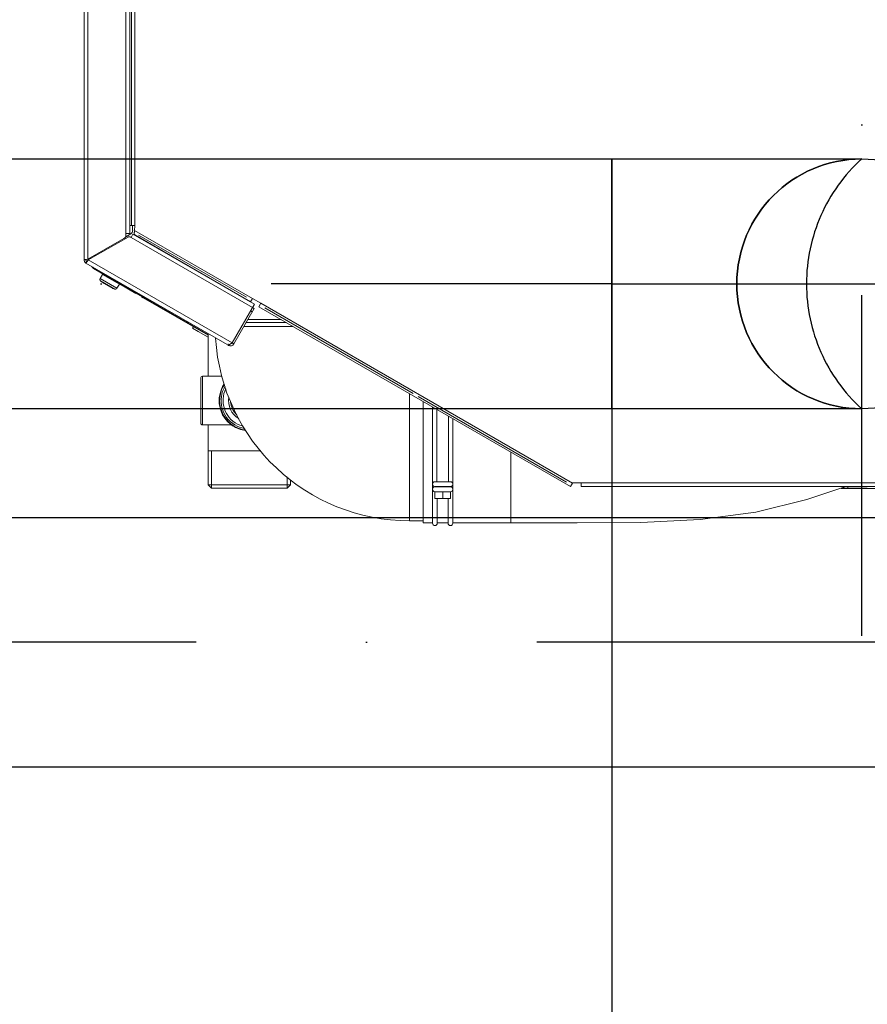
# Model space of a CAD drawing. Header units: millimetres. Extents: x -41968 to 54113, y -9946 to 101810.
# Tile 149 of 171: x -6266 to -5892, y 91699 to 92132. Entities that reach past the tile are written whole.
import ezdxf

# ---------------------------------------------------------------- set-up
doc = ezdxf.new("R2010")
doc.units = ezdxf.units.MM
doc.linetypes.add('DASHDOT', pattern=[1, 0.5, -0.25, 0, -0.25])
doc.linetypes.add('DASHED', pattern=[19.05, 12.7, -6.35])
doc.layers.add('CERNA', color=7, linetype='Continuous', lineweight=15)
doc.layers.add('UT-kotle', color=1, linetype='Continuous', lineweight=50)
for name, color, linetype in [('UT-komin', 2, 'Continuous'), ('UT-koty', 7, 'Continuous'), ('Vrstva 1', 7, 'Continuous')]:
    doc.layers.add(name, color=color, linetype=linetype)
doc.styles.get("Standard").update_dxf_attribs({"font": 'ic-simplex.shx', "width": 0.8})
doc.dimstyles.new('CADKON', dxfattribs={"dimscale": 50, "dimtxt": 2.5, "dimasz": 2.5, "dimexe": 1.8, "dimexo": 0, "dimgap": 0.6, "dimtad": 1, "dimrnd": 10, "dimtxsty": 'Standard', "dimblk1": 'OBLIQUE', "dimblk2": 'OBLIQUE', "dimsah": 1, "dimcen": 2.5, "dimadec": 1, "dimazin": 2, "dimtfac": 1, "dimtdec": 4, "dimtix": 1, "dimtmove": 2, "dimatfit": 3, "dimldrblk": 'OPEN30', "dimfxl": 5, "dimtfill": 1, "dimtolj": 1, "dimarcsym": 0})

# ---------------------------------------------------------------- blocks, each defined once
blk = doc.blocks.new('CONDENSINOX_50')
at = {"layer": 'CERNA'}
for p, q in [((-500.97, 519.02), (-500.97, 13.45)), ((-499.26, 519.45), (-499.26, 13.64)), ((-482.53, 519.45), (-482.53, 25.01)), ((-480.81, 519.45), (-480.81, 25.01)), ((-480.05, 28.57), (-480.05, 512.17)), ((-478.57, 512.39), (-478.57, 28.35)), ((-480.81, 28.57), (-480.06, 28.57)), ((-480.05, 28.57), (-478.91, 28.57)), ((-479.56, 26.3), (-479.56, 28.57)), ((-478.75, 28.53), (-478.9, 28.56)), ((-478.62, 28.47), (-478.75, 28.53)), ((-478.71, 26.36), (-478.57, 28.35)), ((-426.81, -3.61), (-478.7, 26.36)), ((-478.57, 28.36), (-478.62, 28.47)), ((-483.38, 22.81), (-499.26, 13.65)), ((-499.08, 13.35), (-481.6, 23.44)), ((-482.56, 23.58), (-480.41, 24.81)), ((-480.81, 25.01), (-482.53, 25.01)), ((-482.53, 25.01), (-482.53, 24.29)), ((-480.28, 23.25), (-480.42, 23.33)), ((-480.28, 23.25), (-426.79, -7.63)), ((-479.41, 24.73), (-480.27, 23.26)), ((-479.41, 24.73), (-425.94, -6.15)), ((-427.66, -5.09), (-478.66, 24.37)), ((-429.48, -3.09), (-476.92, 24.3)), ((-500.97, 13.45), (-500.11, 13.45)), ((-500.13, 13.59), (-500.51, 13.56)), ((-500, 13.51), (-500.11, 13.45)), ((-499.26, 13.65), (-499.9, 13.6)), ((-499.08, 13.35), (-435.79, -23.19)), ((-498.99, 13.49), (-498.89, 13.65)), ((-498.87, 13.65), (-498.98, 13.48)), ((-498.89, 13.65), (-498.87, 13.65)), ((-498.87, 13.65), (-498.72, 13.57)), ((-498.15, 13.92), (-498.78, 13.92)), ((-498.15, 14.29), (-498.15, 13.89)), ((-500.11, 11.97), (-499.68, 12.72)), ((-500.11, 11.97), (-437.92, -23.94)), ((-499.68, 12.71), (-499.57, 12.77)), ((-496.81, 9.61), (-455.37, -14.39)), ((-487.96, 4.57), (-496, 9.22)), ((-492.82, 7), (-493.87, 5.19)), ((-493.87, 5.19), (-486.46, 0.91)), ((-492.82, 7), (-486.4, 3.28)), ((-493.69, 4.13), (-487.47, 0.52)), ((-492.34, 3.16), (-488.99, 1.21)), ((-485.42, 2.7), (-486.47, 0.91)), ((-486.41, 3.28), (-485.42, 2.7)), ((-478.11, -1.41), (-485.39, 2.79)), ((-475.69, -2.83), (-475.68, -2.84)), ((-475.69, -2.83), (-446.35, -19.82)), ((-474.93, -3.27), (-475.68, -2.84)), ((-474.93, -3.27), (-446.35, -19.81)), ((-426.81, -3.61), (-427.66, -5.09)), ((-423.1, -5.75), (-426.8, -3.6)), ((-425.94, -6.15), (-435.79, -23.19)), ((-426.05, -8.05), (-435.05, -23.62)), ((-426.05, -8.05), (-426.8, -7.63)), ((-423.1, -5.75), (-423.96, -7.24)), ((-286.74, -86.45), (-423.96, -7.23)), ((-285.88, -84.97), (-423.1, -5.75)), ((-356.05, -45.49), (-421.32, -7.8)), ((-428.87, -12.93), (-414.1, -12.93)), ((-426.91, -9.53), (-427.66, -9.11)), ((-455.38, -14.38), (-446.34, -19.61)), ((-455.37, -13.86), (-455.37, -14.39)), ((-455.37, -14.38), (-455.14, -13.98)), ((-452.83, -16.07), (-453.22, -16.73)), ((-450.74, -18.18), (-453.22, -16.73)), ((-430.6, -15.92), (-408.9, -15.92)), ((-411.87, -14.21), (-429.62, -14.21)), ((-446.35, -20.7), (-450.74, -18.18)), ((-446.35, -37.88), (-446.35, -19.08)), ((-437.38, -24.25), (-437.65, -24.1)), ((-437.46, -23.89), (-437.47, -23.83)), ((-437.38, -24.25), (-437.2, -23.91)), ((-435.79, -23.19), (-436.5, -23.65)), ((-435.05, -23.62), (-435.8, -23.19)), ((-449.6, -58.42), (-449.6, -38.74)), ((-448.75, -37.88), (-440.25, -37.88)), ((-448.75, -59.28), (-448.75, -37.89)), ((-357.57, -45.56), (-357.57, -101.53)), ((-288.55, -84.46), (-353.82, -46.77)), ((-351.57, -49.02), (-351.57, -102.39)), ((-347.47, -85.14), (-347.47, -51.39)), ((-345.58, -84.33), (-345.58, -52.48)), ((-340.44, -84.33), (-340.44, -55.44)), ((-448.75, -59.28), (-436.05, -59.28)), ((-446.35, -85.63), (-446.35, -59.28)), ((-338.56, -85.14), (-338.56, -56.54)), ((-423.17, -70.76), (-446.35, -70.76)), ((-444.87, -70.76), (-444.87, -87.11)), ((-313.05, -71.26), (-313.05, -102.39)), ((-411.52, -82.2), (-411.52, -87.1)), ((-410.04, -85.63), (-446.35, -85.63)), ((-444.87, -87.1), (-446.35, -85.63)), ((-411.52, -87.1), (-410.04, -85.63)), ((-410.04, -85.63), (-410.04, -83.45)), ((-347.47, -87.36), (-347.47, -85.66)), ((-346.44, -86.55), (-339.59, -86.55)), ((-346.41, -84.33), (-339.59, -84.33)), ((-346.41, -86.46), (-339.59, -86.46)), ((-345.58, -86.55), (-345.58, -86.46)), ((-340.44, -86.55), (-340.44, -86.46)), ((-338.56, -87.36), (-338.56, -85.66)), ((-286.74, -86.45), (-285.89, -84.97)), ((-282.03, -84.74), (-285.89, -84.74)), ((-285.88, -84.97), (-285.88, -84.74)), ((-83.18, -84.74), (-282.03, -84.74)), ((-282.03, -84.74), (-282.03, -86.45)), ((-83.18, -86.45), (-282.03, -86.45)), ((-182.72, -92.19), (-165.44, -86.45)), ((-164.58, -87.07), (-164.58, -86.45)), ((-411.52, -87.1), (-444.87, -87.1)), ((-411.52, -87.1), (-444.87, -87.1)), ((-347.47, -102.46), (-347.47, -87.88)), ((-346.44, -88.69), (-346.44, -91.68)), ((-339.59, -88.69), (-346.43, -88.69)), ((-343.01, -88.69), (-343.01, -91.68)), ((-339.59, -88.69), (-339.59, -91.68)), ((-338.56, -102.46), (-338.56, -87.88)), ((-167.59, -87.24), (-55.79, -87.39)), ((-156.02, -87.07), (-167.28, -87.07)), ((-339.59, -91.68), (-346.43, -91.68)), ((-345.41, -102.46), (-345.41, -91.68)), ((-340.62, -102.46), (-340.62, -91.68)), ((-205.15, -97.65), (-182.72, -92.19)), ((-229.63, -100.95), (-205.15, -97.65)), ((-351.57, -101.53), (-357.56, -101.53)), ((-351.57, -102.39), (-347.46, -102.39)), ((-345.41, -102.39), (-340.62, -102.39)), ((-338.56, -102.39), (-313.04, -102.39)), ((-313.05, -102.39), (-283.82, -102.46)), ((-283.82, -102.46), (-255.69, -102.25)), ((-255.69, -102.25), (-229.63, -100.95))]:
    blk.add_line(p, q, dxfattribs=at)
for points in [[(-478.67, 24.36), (-478.79, 24.43), (-478.84, 24.57), (-478.86, 24.72), (-478.91, 24.97), (-478.88, 25.21), (-478.84, 25.44)], [(-478.84, 25.44), (-478.82, 25.53), (-478.81, 25.62), (-478.79, 25.71), (-478.77, 25.8), (-478.74, 25.9), (-478.72, 26)], [(-500.51, 13.56), (-500.59, 13.55), (-500.64, 13.53), (-500.75, 13.53), (-500.78, 13.53), (-500.84, 13.54), (-500.84, 13.5)], [(-500.11, 11.97), (-500.04, 11.93), (-500, 12.04), (-499.94, 12.12), (-499.81, 12.36), (-499.7, 12.45), (-499.59, 12.62)], [(-496.81, 9.61), (-496.89, 9.65), (-496.95, 9.72), (-496.99, 9.81), (-497.04, 9.91), (-497.07, 10.01), (-497.1, 10.12)], [(-436.62, -23.74), (-436.77, -23.83), (-436.9, -23.91), (-437.06, -23.97), (-437.17, -24.01), (-437.28, -24.04), (-437.37, -23.99)], [(-439.24, -41.22), (-443.3, -47.33), (-441.66, -55.56), (-435.56, -59.62), (-433.81, -60.78), (-431.83, -61.51), (-429.75, -61.75)], [(-439.15, -41.48), (-443.07, -47.52), (-441.35, -55.61), (-435.3, -59.54), (-433.67, -60.59), (-431.83, -61.26), (-429.9, -61.52)], [(-438.87, -42.24), (-442.38, -48.13), (-440.43, -55.76), (-434.54, -59.27), (-433.26, -60.01), (-431.86, -60.53), (-430.38, -60.79)], [(-438.5, -43.34), (-441.39, -49.04), (-439.11, -55.98), (-433.44, -58.89), (-432.7, -59.26), (-431.93, -59.54), (-431.13, -59.76)], [(-346.44, -84.33), (-347.02, -84.33), (-347.5, -84.8), (-347.5, -85.39), (-347.5, -85.99), (-347.02, -86.47), (-346.44, -86.47)], [(-346.44, -86.55), (-347.02, -86.55), (-347.5, -87.03), (-347.5, -87.62), (-347.5, -88.21), (-347.02, -88.69), (-346.44, -88.69)], [(-339.59, -86.46), (-339, -86.46), (-338.53, -85.99), (-338.53, -85.4), (-338.53, -84.8), (-339, -84.33), (-339.59, -84.33)], [(-339.59, -88.69), (-339, -88.69), (-338.53, -88.21), (-338.53, -87.63), (-338.53, -87.02), (-339, -86.55), (-339.59, -86.55)], [(-347.47, -102.56), (-347.47, -103.13), (-347, -103.59), (-346.43, -103.59), (-345.86, -103.59), (-345.41, -103.13), (-345.41, -102.56)], [(-340.62, -102.56), (-340.62, -103.13), (-340.15, -103.59), (-339.58, -103.59), (-339.03, -103.59), (-338.57, -103.13), (-338.57, -102.56)]]:
    blk.add_open_spline(points, degree=3, knots=[0, 0, 0, 0, 1, 1, 1, 2, 2, 2, 2], dxfattribs=at)
for points in [[(-500.84, 13.5), (-500.75, 13.47), (-500.72, 13.47), (-500.67, 13.46)], [(-497.71, 10.56), (-497.51, 10.16), (-497.19, 9.83), (-496.81, 9.62)], [(-497.1, 10.12), (-496.78, 9.76), (-496.41, 9.46), (-496, 9.23)], [(-487.96, 4.57), (-487.47, 4.28), (-486.94, 4.11), (-486.38, 4.03)], [(-443.03, -21.06), (-440.31, -66.27), (-402.85, -101.53), (-357.57, -101.53)], [(-437.37, -23.99), (-437.43, -23.93), (-437.45, -23.91), (-437.45, -23.88)], [(-448.75, -37.88), (-449.22, -37.88), (-449.6, -38.26), (-449.6, -38.73)], [(-437.21, -47.05), (-437.83, -50.8), (-436.09, -54.55), (-432.81, -56.47)], [(-436.46, -49.09), (-436.33, -51.3), (-435.31, -53.36), (-433.64, -54.81)], [(-449.6, -58.42), (-449.6, -58.89), (-449.22, -59.28), (-448.75, -59.28)]]:
    blk.add_open_spline(points, degree=3, dxfattribs=at)
at = {"layer": 'Vrstva 1', "color": 7, "lineweight": 9, "true_color": 0xffffff}
for points in [[(-480.42, 24.82), (-479.89, 25.12), (-479.55, 25.69), (-479.55, 26.29)], [(-483.38, 22.81), (-482.86, 23.11), (-482.53, 23.68), (-482.53, 24.29)], [(-480.42, 23.33), (-480.75, 23.62), (-481.23, 23.66), (-481.61, 23.45)], [(-500.97, 13.45), (-500.97, 12.84), (-500.63, 12.27), (-500.11, 11.97)], [(-499.91, 13.6), (-499.99, 13.59), (-500.06, 13.59), (-500.13, 13.59)], [(-500.11, 13.45), (-500.11, 13.14), (-499.95, 12.86), (-499.68, 12.7)], [(-499.38, 12.93), (-499.31, 13.02), (-499.26, 13.1), (-499.2, 13.2)], [(-499.59, 12.61), (-499.54, 12.68), (-499.5, 12.74), (-499.45, 12.81)], [(-499.45, 12.81), (-499.42, 12.85), (-499.39, 12.88), (-499.38, 12.93)], [(-493.87, 5.19), (-494.08, 4.85), (-494, 4.39), (-493.7, 4.13)], [(-492.59, 7.06), (-492.67, 7.11), (-492.78, 7.08), (-492.82, 7)], [(-493.69, 4.13), (-493.28, 3.77), (-492.82, 3.43), (-492.34, 3.16)], [(-488.99, 1.21), (-488.5, 0.93), (-488, 0.71), (-487.48, 0.53)], [(-487.47, 0.53), (-487.09, 0.39), (-486.67, 0.56), (-486.46, 0.91)], [(-485.42, 2.7), (-485.37, 2.79), (-485.4, 2.9), (-485.48, 2.94)], [(-437.38, -24.25), (-436.57, -24.72), (-435.52, -24.44), (-435.05, -23.63)], [(-436.62, -23.74), (-436.59, -23.72), (-436.55, -23.69), (-436.5, -23.66)], [(-436.53, -23.62), (-436.22, -23.62), (-435.94, -23.46), (-435.78, -23.19)]]:
    blk.add_open_spline(points, degree=3, dxfattribs=at)
blk.add_open_spline([(-437.47, -23.82), (-437.47, -23.82), (-437.47, -23.75), (-437.47, -23.75), (-437.48, -23.71), (-437.47, -23.68), (-437.47, -23.65)], degree=3, knots=[0, 0, 0, 0, 1, 1, 1, 2, 2, 2, 2], dxfattribs=at)
blk = doc.blocks.new('_OBLIQUE')
at = {"color": 0, "linetype": 'ByBlock'}
blk.add_line((-0.5, -0.5), (0.5, 0.5), dxfattribs=at)
blk = doc.blocks.new('*D36921')
at = {"layer": 'Defpoints', "color": 0}
for p in [(-7156.38, 91960.85), (-6004.84, 91960.85), (-6004.84, 91300.6)]:
    blk.add_point(p, dxfattribs=at)
at = {"layer": 'UT-koty', "color": 0, "lineweight": -2, "ltscale": 10}
for p, q in [((-7156.38, 91960.85), (-7156.38, 91210.6)), ((-6004.84, 91960.85), (-6004.84, 91210.6)), ((-7156.38, 91300.6), (-6004.84, 91300.6))]:
    blk.add_line(p, q, dxfattribs=at)
at = {"layer": 'UT-koty', "color": 0, "lineweight": -2, "xscale": 125, "yscale": 125, "zscale": 125, "rotation": 180}
blk.add_blockref('_OBLIQUE', (-7156.38, 91300.6), dxfattribs=at)
at = {"layer": 'UT-koty', "color": 0, "lineweight": -2, "xscale": 125, "yscale": 125, "zscale": 125}
blk.add_blockref('_OBLIQUE', (-6004.84, 91300.6), dxfattribs=at)
at = {"layer": 'UT-koty', "color": 0, "ltscale": 10, "insert": (-6580.61, 91393.1), "char_height": 125, "attachment_point": 5, "bg_fill": 3, "box_fill_scale": 1.1, "bg_fill_color": 256, "bg_fill_true_color": 13158600, "bg_fill_transparency": 0}
blk.add_mtext('\\A1;1150', dxfattribs=at)
blk = doc.blocks.new('_Open30')
at = {"color": 0, "lineweight": -2}
for p, q in [((-1, 0.2679), (0, 0)), ((0, 0), (-1, -0.2679)), ((0, 0), (-1, 0))]:
    blk.add_line(p, q, dxfattribs=at)
blk = doc.blocks.new('*D36922')
at = {"layer": 'Defpoints', "color": 0}
for p in [(-7156.38, 91803.03), (-5287.66, 91803.03), (-5287.66, 90896.78)]:
    blk.add_point(p, dxfattribs=at)
at = {"layer": 'UT-koty', "color": 0, "lineweight": -2, "ltscale": 10}
for p, q in [((-7156.38, 91803.03), (-7156.38, 90806.78)), ((-5287.66, 91803.03), (-5287.66, 90806.78)), ((-7156.38, 90896.78), (-5287.66, 90896.78))]:
    blk.add_line(p, q, dxfattribs=at)
at = {"layer": 'UT-koty', "color": 0, "lineweight": -2, "xscale": 125, "yscale": 125, "zscale": 125, "rotation": 180}
blk.add_blockref('_OBLIQUE', (-7156.38, 90896.78), dxfattribs=at)
at = {"layer": 'UT-koty', "color": 0, "lineweight": -2, "xscale": 125, "yscale": 125, "zscale": 125}
blk.add_blockref('_OBLIQUE', (-5287.66, 90896.78), dxfattribs=at)
at = {"layer": 'UT-koty', "color": 0, "ltscale": 10, "insert": (-6222.02, 90989.28), "char_height": 125, "attachment_point": 5, "bg_fill": 3, "box_fill_scale": 1.1, "bg_fill_color": 256, "bg_fill_true_color": 13158600, "bg_fill_transparency": 0}
blk.add_mtext('\\A1;1870', dxfattribs=at)

msp = doc.modelspace()

# ---------------------------------------------------------------- linework, layer by layer
at = {"layer": 'UT-komin', "linetype": 'DASHDOT', "lineweight": 25, "ltscale": 300}
for p, q in [((-5894.841, 91860.847), (-5894.841, 92170.847)), ((-6004.841, 92015.847), (-7156.381, 92015.847)), ((-6004.841, 92015.847), (-5739.841, 92015.847))]:
    msp.add_line(p, q, dxfattribs=at)
at = {"layer": 'UT-komin', "linetype": 'ByBlock', "lineweight": -2, "ltscale": 10}
for p, q in [((-7156.381, 92070.847), (-6004.841, 92070.847)), ((-6004.841, 92070.847), (-6004.841, 91960.847)), ((-6004.841, 92070.847), (-5894.841, 92070.847)), ((-5894.841, 91960.847), (-6004.841, 91960.847))]:
    msp.add_line(p, q, dxfattribs=at)
msp.add_circle((-5894.841, 92015.847), 55, dxfattribs=at)
msp.add_arc((-5894.841, 92015.847), 55, 90, 270, dxfattribs=at)
at = {"layer": 'UT-komin', "linetype": 'DASHED', "lineweight": -2, "ltscale": 10}
msp.add_arc((-5844.841, 92015.847), 74.33, 132.27369, 227.72631, dxfattribs=at)

# ---------------------------------------------------------------- block references
at = {"layer": 'UT-kotle', "ltscale": 10}
msp.add_blockref('CONDENSINOX_50', (-5736.35, 92013.03), dxfattribs=at)

# ---------------------------------------------------------------- next in the draw order: dimensions: what is measured, and where the dimension line sits
at = {"layer": 'UT-koty', "ltscale": 10}
dim = msp.add_linear_dim(base=(-6004.841, 91300.6), p1=(-7156.381, 91960.847), p2=(-6004.841, 91960.847), dimstyle='CADKON', dxfattribs=at)
dim.commit()
dim.dimension.update_dxf_attribs({"geometry": '*D36921', "text_midpoint": (-6580.611, 91393.1)})

# ---------------------------------------------------------------- next in the draw order: linework, layer by layer
at = {"layer": 'UT-komin', "linetype": 'ByBlock', "lineweight": -2, "ltscale": 10}
for p, q in [((-6004.841, 91960.847), (-6004.841, 92070.847)), ((-6004.841, 91960.847), (-7156.381, 91960.847)), ((-7156.38, 91913.029), (-5287.66, 91913.029))]:
    msp.add_line(p, q, dxfattribs=at)
at = {"layer": 'UT-komin', "linetype": 'DASHDOT', "lineweight": 25, "ltscale": 300}
msp.add_line((-5287.66, 91858.029), (-7156.38, 91858.029), dxfattribs=at)

# ---------------------------------------------------------------- next in the draw order: dimensions: what is measured, and where the dimension line sits
at = {"layer": 'UT-koty', "ltscale": 10}
dim = msp.add_linear_dim(base=(-5287.66, 90896.776), p1=(-7156.378, 91803.029), p2=(-5287.66, 91803.029), dimstyle='CADKON', dxfattribs=at)
dim.commit()
dim.dimension.update_dxf_attribs({"geometry": '*D36922', "text_midpoint": (-6222.019, 90989.276)})

# ---------------------------------------------------------------- next in the draw order: linework, layer by layer
at = {"layer": 'UT-komin', "linetype": 'ByBlock', "lineweight": -2, "ltscale": 10}
msp.add_line((-5287.66, 91803.029), (-7156.38, 91803.029), dxfattribs=at)

doc.saveas('drawing.dxf')
